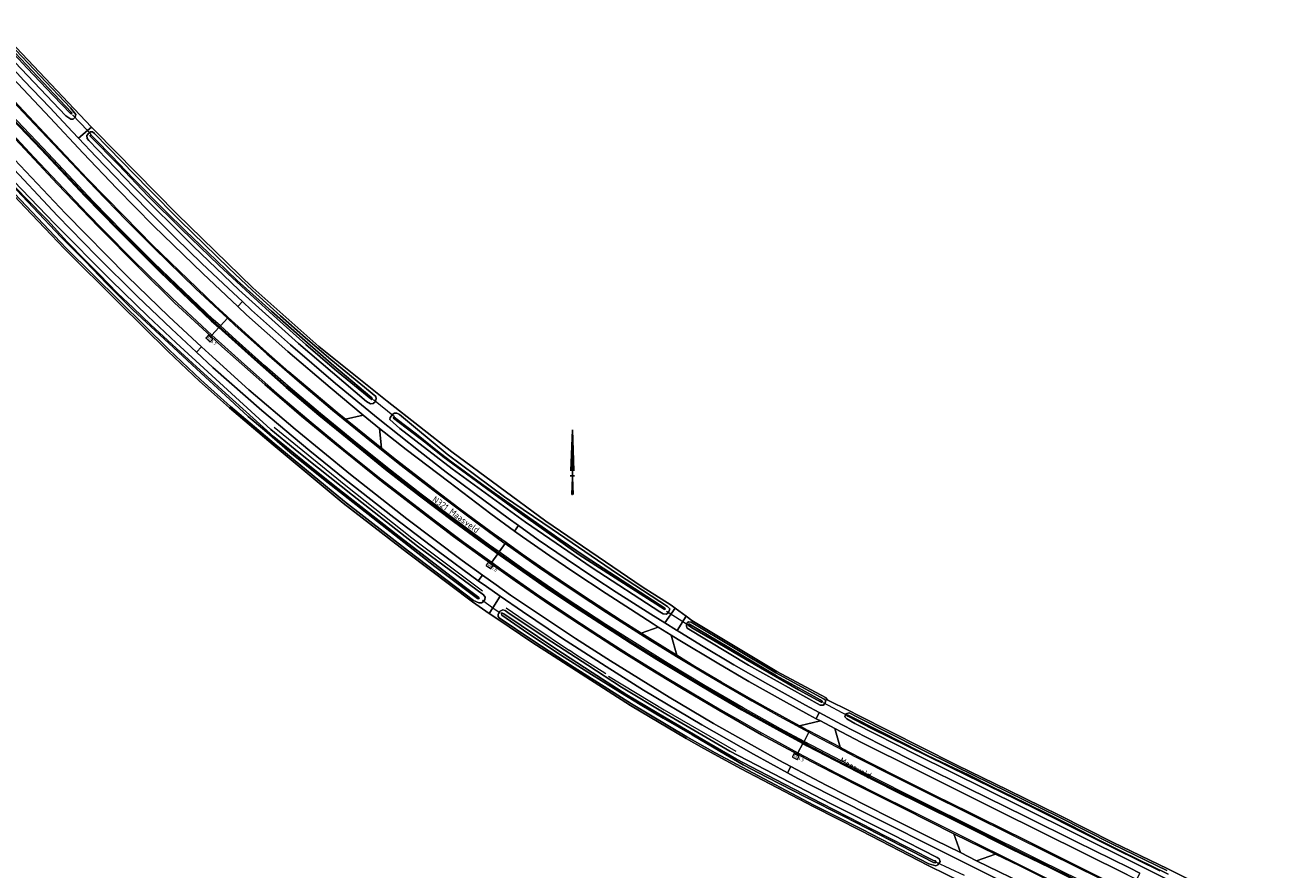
# Model space of a CAD drawing. Header units: metres. Extents: x 178952 to 185583, y 415201 to 419317.
# Tile 109 of 165: x 182994 to 183340, y 416388 to 416623. Entities that reach past the tile are written whole.
import ezdxf
from ezdxf.enums import TextEntityAlignment as Align

# ---------------------------------------------------------------- set-up
doc = ezdxf.new("R2010")
doc.units = ezdxf.units.M
for name, color, linetype, lineweight in [('B-WE-AM-AS_WEG-T18', 1, 'Continuous', 18), ('B-WE-VW-HECTOMETRERING-S', 7, 'Continuous', 25), ('B-XX-GR-HAAG-G', 253, 'GR-HAAG1', 13), ('B-XX-IE-TERREINAFSCHEIDING_KUNSTMATIG_HEKWERK_RASTER-G', 253, 'IE-TERREINAFSCHEIDING-KUNSTMATIG', 18), ('B-XX-KW-KUNSTWERK_DUIKER-G', 252, 'Continuous', 18), ('B-XX-OG-TERREIN_CULTUURSCHEIDING-GV', 253, 'Continuous', 18), ('B-XX-OG-TOPOGRAFIE-T18', 253, 'Continuous', 18), ('B-XX-OG-WATER_SLOOT-GV', 253, 'Continuous', 18), ('B-XX-OG-WEG-GV', 253, 'Continuous', 18), ('B-XX-VH-VERHARDING_ASFALT-GV', 251, 'Continuous', 18), ('B-XX-VH-VERHARDING_BETONSTRAATSTEEN-GV', 251, 'Continuous', 18), ('B-XX-VH-VERHARDING_STRAATBAKSTEEN-GV', 251, 'Continuous', 18), ('B-XX-VW-MARKERING-G', 253, 'Continuous', 18), ('X-XX-AL-ORIENTATIE_NOORDPIJL-S', 7, 'Continuous', 25)]:
    doc.layers.add(name, color=color, linetype=linetype, lineweight=lineweight)
doc.styles.add('NLCS-ISO', font='NLCS-ISO.ttf')
doc.styles.add('NLCS-ISO-M-T18', font='NLCS-ISO.ttf', dxfattribs={"height": 1.8})
doc.styles.add('NLCS-ISO-M500-T18', font='NLCS-ISO.ttf', dxfattribs={"height": 0.9})
doc.linetypes.add('GR-HAAG1', pattern='A,6,[176,NLCS.SHX,S=0.125,R=0,X=0,Y=0],-2', length=8)
doc.linetypes.add('IE-TERREINAFSCHEIDING-KUNSTMATIG', pattern='A,4,[82,NLCS.SHX,S=0.75,R=90,X=0,Y=0],4,-2', length=10)

# ---------------------------------------------------------------- blocks, each defined once
blk = doc.blocks.new('SAL-ORIENTATIE_NOORDPIJL-SO')
for p, q in [((0, 12.8), (-0.4, 1.4)), ((0, -5.2), (0, 12.8)), ((0.4, 1.4), (0, 12.8)), ((-0.4, 1.4), (0, 5.6)), ((0, 5.6), (0.4, 1.4)), ((-0.6, 0), (0.6, 0)), ((0, -0.4), (-0.2, -5.2)), ((0.2, -5.2), (0, -0.4)), ((-0.2, -5.2), (0, -5.2))]:
    blk.add_line(p, q)
for points in [[(0.4, 1.4), (0, 5.6), (0, 12.8)], [(0, -5.2), (0.2, -5.2), (0, -0.4)]]:
    blk.add_solid(points)
blk = doc.blocks.new('SVW-HECTOMETERPAAL-SO')
at = {"lineweight": 18}
blk.add_lwpolyline([(-0.71, -0.52), (0.71, -0.52, 0.414214), (0.8, -0.44), (0.8, 0.44, 0.414214), (0.71, 0.52), (-0.71, 0.52, 0.414214), (-0.8, 0.44), (-0.8, -0.44, 0.414214)], format="xyb", close=True, dxfattribs=at)
at = {"lineweight": 18, "style": 'NLCS-ISO'}
blk.add_text('hm', height=0.9, dxfattribs=at).set_placement((0, 0), align=Align.MIDDLE_CENTER)

msp = doc.modelspace()

# ---------------------------------------------------------------- linework, layer by layer
at = {"layer": 'B-XX-GR-HAAG-G', "ltscale": 0.2, "flags": 128}
for points in [[(183121.417, 416465.008), (183101.728, 416479.732), (183083.371, 416494.345), (183063.39, 416510.557)], [(183127.967, 416460.392), (183133.25, 416456.775), (183135.686, 416455.193), (183145.65, 416448.505)], [(183155.703, 416441.988), (183147.408, 416447.328), (183145.534, 416448.654)], [(183156.486, 416441.329), (183172.022, 416432.008), (183191.892, 416420.464)]]:
    msp.add_lwpolyline(points, dxfattribs=at)
at = {"layer": 'B-XX-IE-TERREINAFSCHEIDING_KUNSTMATIG_HEKWERK_RASTER-G', "ltscale": 0.2, "flags": 128}
msp.add_lwpolyline([(182824.919, 416793.871), (182834.797, 416783.433), (182858.078, 416758.503), (182879.011, 416736.256), (182895.669, 416718.962), (182903.825, 416709.859), (182924.153, 416688.307), (182946.722, 416664.471), (182958.247, 416652.438), (182990.026, 416617.941), (183012.548, 416594.156), (183013.482, 416593.17), (183036.329, 416569.999), (183057.536, 416549.43), (183075.832, 416533.105), (183094.884, 416517.937), (183112.911, 416503.756), (183139.029, 416484.511), (183165.883, 416466.277), (183173.948, 416461.135)], dxfattribs=at)
at = {"layer": 'B-XX-KW-KUNSTWERK_DUIKER-G'}
for points in [[(183012.543, 416592.057), (183011.432, 416593.215), (183007.289, 416597.531)], [(183091.067, 416518.386), (183096.892, 416513.637)], [(183121.425, 416462.502), (183124.326, 416460.435), (183126.353, 416458.99)], [(183172.63, 416459.443), (183178.634, 416455.705)], [(183216.245, 416434.068), (183222.815, 416430.556)], [(183247.482, 416389.749), (183255.472, 416385.991)]]:
    msp.add_lwpolyline(points, dxfattribs=at)
at = {"layer": 'B-XX-OG-TERREIN_CULTUURSCHEIDING-GV'}
for points in [[(182990.026, 416617.941), (183012.548, 416594.156), (183013.482, 416593.17), (183036.329, 416569.999), (183057.536, 416549.43), (183075.832, 416533.105), (183094.884, 416517.937), (183112.911, 416503.756), (183139.029, 416484.511), (183165.883, 416466.277), (183173.948, 416461.135), (183175.07, 416460.335), (183178.142, 416458.084), (183179.658, 416456.842), (183203.346, 416442.703), (183216.841, 416435.408), (183217.582, 416434.717), (183223.546, 416431.739), (183226.038, 416430.416), (183243.473, 416421.624), (183253.427, 416416.644), (183267.751, 416409.679), (183281.919, 416402.701), (183296.944, 416395.08), (183312.125, 416387.747), (183329.533, 416379.17)], [(183256.043, 416383.456), (183245.429, 416388.684), (183226.773, 416398.329), (183213.411, 416405.063), (183193.454, 416415.586), (183185.926, 416419.627), (183183.172, 416421.176), (183183.021, 416421.261), (183178.085, 416424.037), (183162.648, 416433.252), (183135.13, 416450.87), (183125.72, 416457.223), (183123.317, 416458.846), (183118.624, 416462.014), (183100.503, 416475.722), (183082.677, 416489.553), (183063.126, 416505.708), (183050.955, 416516.071), (183042.684, 416523.499), (183033.815, 416531.842), (183020.18, 416545.254), (183005.104, 416560.244), (182994.093, 416571.807), (182982.278, 416584.272)]]:
    msp.add_lwpolyline(points, dxfattribs=at)
at = {"layer": 'B-XX-OG-WATER_SLOOT-GV'}
for points in [[(182989.769, 416616.46), (182996.079, 416609.86), (183006.91, 416598.346), (183007.14, 416598.007), (183007.058, 416597.847), (183006.908, 416597.88), (183006.708, 416597.99), (183001.882, 416602.911), (182994.713, 416610.579), (182987.446, 416618.345)], [(182987.446, 416618.345), (182994.713, 416610.579), (183001.882, 416602.911), (183006.708, 416597.99), (183006.908, 416597.88), (183007.058, 416597.847), (183007.14, 416598.007), (183006.91, 416598.346), (182996.079, 416609.86), (182989.769, 416616.46)], [(182987.715, 416615.983), (183005.439, 416597.316), (183006.804, 416596.337), (183007.441, 416596.375), (183008.015, 416596.92), (183008.183, 416597.691), (183006.765, 416599.509), (182989.904, 416617.34)], [(182982.641, 416584.616), (182994.456, 416572.152), (183005.462, 416560.594), (183020.532, 416545.609), (183034.162, 416532.203), (183043.023, 416523.867), (183051.284, 416516.447), (183063.447, 416506.091), (183082.99, 416489.943), (183100.807, 416476.119), (183118.882, 416462.445), (183120.371, 416461.762), (183121.103, 416461.755), (183121.574, 416462.034), (183122.087, 416462.726), (183122.141, 416463.362), (183121.715, 416464.002), (183103.327, 416477.568), (183085.226, 416491.737), (183072.63, 416501.77), (183069.258, 416504.432), (183062.528, 416510.041), (183052.708, 416519.043), (183036.163, 416534.124), (183028.293, 416541.513), (183018.027, 416551.482), (183002.411, 416567.271), (182983.949, 416586.358)], [(182987.952, 416581.078), (182994.333, 416574.366), (183000.383, 416568.268), (183005.781, 416562.204), (183010.94, 416557.045), (183014.761, 416553.233), (183019.866, 416547.978), (183024.192, 416543.91), (183029.128, 416539.127), (183032.663, 416535.889), (183038.45, 416530.485), (183041.772, 416527.414), (183049.89, 416520.098), (183063.363, 416508.018), (183072.463, 416500.545), (183081.164, 416493.573), (183098.236, 416480.233), (183116.713, 416466.068), (183120.377, 416463.29), (183120.49, 416463.116), (183120.389, 416462.933), (183120.052, 416462.976), (183108.176, 416471.924), (183090.888, 416485.405), (183077.205, 416496.185), (183067.815, 416503.714), (183060.763, 416509.84), (183056.197, 416513.633), (183049.87, 416519.489), (183044.296, 416524.574), (183032.878, 416535.113), (183024.126, 416543.333), (183016.865, 416550.561), (183010.844, 416556.812), (183004.038, 416563.654), (182996.351, 416571.793), (182988.662, 416579.95)], [(182988.662, 416579.95), (182996.351, 416571.793), (183004.038, 416563.654), (183010.844, 416556.812), (183016.865, 416550.561), (183024.126, 416543.333), (183032.878, 416535.113), (183044.296, 416524.574), (183049.87, 416519.489), (183056.197, 416513.633), (183060.763, 416509.84), (183067.815, 416503.714), (183077.205, 416496.185), (183090.888, 416485.405), (183108.176, 416471.924), (183120.052, 416462.976), (183120.389, 416462.933), (183120.49, 416463.116), (183120.377, 416463.29), (183116.713, 416466.068), (183098.236, 416480.233), (183081.164, 416493.573), (183072.463, 416500.545), (183063.363, 416508.018), (183049.89, 416520.098), (183041.772, 416527.414), (183038.45, 416530.485), (183032.663, 416535.889), (183029.128, 416539.127), (183024.192, 416543.91), (183019.866, 416547.978), (183014.761, 416553.233), (183010.94, 416557.045), (183005.781, 416562.204), (183000.383, 416568.268), (182994.333, 416574.366), (182987.952, 416581.078)], [(183311.906, 416387.298), (183296.722, 416394.632), (183281.695, 416402.254), (183267.531, 416409.23), (183253.206, 416416.196), (183243.249, 416421.178), (183225.808, 416429.972), (183223.488, 416431.204), (183222.517, 416430.933), (183222.308, 416430.091), (183222.78, 416429.523), (183225.042, 416428.18), (183242.211, 416419.482), (183271.273, 416405.141), (183302.845, 416389.451), (183334.369, 416373.623)], [(183309.987, 416387.206), (183297.469, 416393.353), (183288.785, 416397.724), (183275.5, 416404.357), (183265.642, 416409.188), (183256.503, 416413.634), (183239.677, 416421.907), (183229.682, 416426.829), (183223.085, 416430.218), (183222.859, 416430.428), (183222.949, 416430.582), (183223.191, 416430.487), (183223.924, 416430.169), (183231.648, 416426.225), (183239.124, 416422.418), (183245.101, 416419.419), (183251.112, 416416.538), (183256.676, 416413.88), (183263.314, 416410.574), (183272.466, 416406.092), (183279.259, 416402.757), (183285.173, 416399.84), (183293.22, 416395.666), (183299.389, 416392.608), (183312.303, 416386.284)], [(183312.303, 416386.284), (183299.389, 416392.608), (183293.22, 416395.666), (183285.173, 416399.84), (183279.259, 416402.757), (183272.466, 416406.092), (183263.314, 416410.574), (183256.676, 416413.88), (183251.112, 416416.538), (183245.101, 416419.419), (183239.124, 416422.418), (183231.648, 416426.225), (183223.924, 416430.169), (183223.191, 416430.487), (183222.949, 416430.582), (183222.859, 416430.428), (183223.085, 416430.218), (183229.682, 416426.829), (183239.677, 416421.907), (183256.503, 416413.634), (183265.642, 416409.188), (183275.5, 416404.357), (183288.785, 416397.724), (183297.469, 416393.353), (183309.987, 416387.206)]]:
    msp.add_lwpolyline(points, dxfattribs=at)
for points in [[(183011.828, 416590.473), (183024.384, 416577.425), (183040.977, 416560.954), (183053.566, 416548.899), (183070.186, 416533.915), (183089.1, 416517.822), (183090.251, 416517.185), (183090.997, 416517.274), (183091.509, 416517.733), (183091.854, 416518.56), (183091.718, 416519.174), (183079.228, 416529.537), (183072.168, 416535.54), (183065.235, 416541.622), (183057.424, 416548.653), (183050.793, 416554.891), (183037.28, 416568.105), (183028.442, 416576.976), (183013.427, 416592.412), (183012.823, 416592.817), (183012.291, 416592.839), (183011.81, 416592.484), (183011.285, 416591.81), (183011.344, 416591.014)], [(183013.708, 416590.678), (183018.168, 416586.156), (183024.254, 416579.772), (183033.262, 416570.681), (183038.656, 416565.384), (183047.399, 416557.026), (183053.167, 416551.433), (183062.647, 416542.917), (183070.501, 416536.073), (183080.057, 416527.718), (183090.638, 416518.842), (183090.832, 416518.47), (183090.607, 416518.389), (183090.302, 416518.557), (183080.22, 416526.765), (183072.228, 416533.685), (183064.313, 416540.806), (183056.766, 416547.665), (183048.039, 416555.706), (183037.655, 416565.745), (183028.381, 416574.964), (183020.087, 416583.62), (183012.199, 416591.669), (183012.235, 416591.915), (183012.377, 416591.922), (183012.615, 416591.787)], [(183013.708, 416590.678), (183012.615, 416591.787), (183012.377, 416591.922), (183012.235, 416591.915), (183012.199, 416591.669), (183020.087, 416583.62), (183028.381, 416574.964), (183037.655, 416565.745), (183048.039, 416555.706), (183056.766, 416547.665), (183064.313, 416540.806), (183072.228, 416533.685), (183080.22, 416526.765), (183090.302, 416518.557), (183090.607, 416518.389), (183090.832, 416518.47), (183090.638, 416518.842), (183080.057, 416527.718), (183070.501, 416536.073), (183062.647, 416542.917), (183053.167, 416551.433), (183047.399, 416557.026), (183038.656, 416565.384), (183033.262, 416570.681), (183024.254, 416579.772), (183018.168, 416586.156)], [(183170.802, 416462.196), (183158.95, 416469.876), (183140.768, 416482.247), (183127.581, 416491.25), (183111.591, 416503.175), (183098.293, 416514.196), (183097.606, 416514.578), (183096.899, 416514.533), (183096.495, 416514.258), (183095.76, 416513.313), (183095.635, 416512.816), (183098.451, 416510.33), (183112.969, 416499.082), (183133.389, 416484.272), (183151.966, 416471.478), (183170.757, 416459.24), (183171.723, 416458.736), (183172.67, 416458.661), (183173.176, 416459.113), (183173.595, 416460.118), (183172.872, 416460.786)], [(183097.702, 416512.828), (183103.035, 416508.742), (183108.889, 416504.014), (183110.922, 416502.37), (183113.213, 416500.643), (183121.175, 416494.919), (183130.381, 416488.314), (183132.972, 416486.482), (183143.055, 416479.422), (183149.966, 416474.675), (183172.195, 416460.324), (183172.305, 416460.042), (183172.199, 416459.9), (183171.937, 416459.974), (183148.355, 416475.153), (183132.44, 416486.383), (183122.498, 416493.592), (183110.401, 416502.493), (183105.617, 416506.303), (183096.687, 416513.175), (183096.685, 416513.377), (183096.829, 416513.433)], [(183097.702, 416512.828), (183096.829, 416513.433), (183096.685, 416513.377), (183096.687, 416513.175), (183105.617, 416506.303), (183110.401, 416502.493), (183122.498, 416493.592), (183132.44, 416486.383), (183148.355, 416475.153), (183171.937, 416459.974), (183172.199, 416459.9), (183172.305, 416460.042), (183172.195, 416460.324), (183149.966, 416474.675), (183143.055, 416479.422), (183132.972, 416486.482), (183130.381, 416488.314), (183121.175, 416494.919), (183113.213, 416500.643), (183110.922, 416502.37), (183108.889, 416504.014), (183103.035, 416508.742)], [(183146.938, 416443.795), (183162.91, 416433.678), (183178.335, 416424.47), (183183.417, 416421.612), (183186.167, 416420.065), (183193.688, 416416.028), (183213.64, 416405.507), (183227, 416398.774), (183245.609, 416389.154), (183247.582, 416388.642), (183248.165, 416388.88), (183248.808, 416389.82), (183248.533, 416390.58), (183248.008, 416390.941), (183235.289, 416397.399), (183218.284, 416405.958), (183200.082, 416415.377), (183190.243, 416420.505), (183172.472, 416430.873), (183160.096, 416438.311), (183150.696, 416444.389), (183139.097, 416451.94), (183128.497, 416459.106), (183127.706, 416459.67), (183127.044, 416459.797), (183126.186, 416459.397), (183125.789, 416458.532), (183125.765, 416458.021), (183126.074, 416457.587), (183135.406, 416451.287)], [(183247.134, 416390.007), (183247.459, 416390.03), (183247.612, 416389.865), (183247.608, 416389.65), (183247.463, 416389.46), (183246.93, 416389.55), (183234.88, 416395.698), (183221.871, 416402.402), (183211.58, 416407.565), (183200.535, 416413.287), (183193.927, 416416.716), (183187.489, 416420.465), (183179.738, 416425.012), (183171.66, 416429.645), (183165.304, 416433.444), (183159.841, 416436.81), (183151.783, 416441.811), (183143.169, 416447.323), (183134.032, 416453.299), (183126.833, 416458.395), (183126.671, 416458.837), (183126.823, 416458.99), (183127.311, 416458.734), (183141.547, 416449.146), (183151.956, 416442.393), (183161.606, 416436.155), (183172.55, 416429.71), (183184.4, 416422.698), (183192.111, 416418.273), (183200.47, 416413.905), (183215.911, 416405.9), (183234.003, 416396.71)], [(183247.134, 416390.007), (183234.003, 416396.71), (183215.911, 416405.9), (183200.47, 416413.905), (183192.111, 416418.273), (183184.4, 416422.698), (183172.55, 416429.71), (183161.606, 416436.155), (183151.956, 416442.393), (183141.547, 416449.146), (183127.311, 416458.734), (183126.823, 416458.99), (183126.671, 416458.837), (183126.833, 416458.395), (183134.032, 416453.299), (183143.169, 416447.323), (183151.783, 416441.811), (183159.841, 416436.81), (183165.304, 416433.444), (183171.66, 416429.645), (183179.738, 416425.012), (183187.489, 416420.465), (183193.927, 416416.716), (183200.535, 416413.287), (183211.58, 416407.565), (183221.871, 416402.402), (183234.88, 416395.698), (183246.93, 416389.55), (183247.463, 416389.46), (183247.608, 416389.65), (183247.612, 416389.865), (183247.459, 416390.03)], [(183178.411, 416454.748), (183195.475, 416444.467), (183215.369, 416433.327), (183216.326, 416433.263), (183216.8, 416433.951), (183217.006, 416434.57), (183216.547, 416434.999), (183203.099, 416442.268), (183179.474, 416456.369), (183178.715, 416456.525), (183178.378, 416456.175), (183178.199, 416455.653), (183178.16, 416455.274)], [(183215.37, 416434.78), (183215.92, 416434.41), (183216.051, 416434.253), (183216.001, 416434.171), (183215.683, 416434.162), (183209.363, 416437.597), (183203.013, 416441.28), (183194.601, 416446.149), (183185.364, 416451.559), (183180.042, 416454.614), (183178.732, 416455.479), (183178.67, 416455.684), (183178.768, 416455.862), (183179.059, 416455.882), (183184.034, 416452.886), (183189.942, 416449.331), (183197.347, 416445.009), (183203.226, 416441.476), (183210.401, 416437.545)], [(183215.37, 416434.78), (183210.401, 416437.545), (183203.226, 416441.476), (183197.347, 416445.009), (183189.942, 416449.331), (183184.034, 416452.886), (183179.059, 416455.882), (183178.768, 416455.862), (183178.67, 416455.684), (183178.732, 416455.479), (183180.042, 416454.614), (183185.364, 416451.559), (183194.601, 416446.149), (183203.013, 416441.28), (183209.363, 416437.597), (183215.683, 416434.162), (183216.001, 416434.171), (183216.051, 416434.253), (183215.92, 416434.41)]]:
    msp.add_lwpolyline(points, close=True, dxfattribs=at)
at = {"layer": 'B-XX-OG-WEG-GV'}
for points in [[(182989.904, 416617.34), (183006.765, 416599.509), (183008.183, 416597.691), (183008.015, 416596.92), (183007.441, 416596.375), (183006.804, 416596.337), (183005.439, 416597.316), (182987.715, 416615.983)], [(182993.756, 416607.17), (183000.97, 416599.585), (183007.286, 416592.852), (183008.94, 416591.114), (183011.432, 416593.215), (183012.548, 416594.156), (182990.026, 416617.941)], [(182993.701, 416598.704), (183002.515, 416589.285), (183011.365, 416579.888), (183021.648, 416569.371), (183029.597, 416561.34), (183041.885, 416549.402), (183047.095, 416544.418), (183050.16, 416541.647), (183050.622, 416541.226), (183053.437, 416538.657), (183057.374, 416535.057), (183061.249, 416531.663), (183067.543, 416526.106), (183074.544, 416520.144), (183080.976, 416514.752), (183083.259, 416512.898), (183088.206, 416513.977), (183079.046, 416521.658), (183067.223, 416531.751), (183055.746, 416541.946), (183053.336, 416544.21), (183043.544, 416553.402), (183029.87, 416566.682), (183019.618, 416577.061), (183010.263, 416586.951), (183001.063, 416596.761), (182987.519, 416611.093)], [(182989.576, 416586.803), (183005.375, 416570.107), (183022.548, 416552.695), (183034.134, 416541.44), (183043.189, 416533.053), (183045.23, 416531.163), (183056.373, 416521.095), (183069.252, 416510.142), (183084.689, 416497.496), (183100.386, 416485.173), (183115.728, 416473.597), (183121.397, 416469.514), (183125.231, 416466.753), (183129.18, 416463.958), (183147.327, 416451.858), (183157.039, 416445.639), (183173.352, 416435.5), (183185.741, 416428.185), (183203.894, 416418.016), (183207.223, 416416.249), (183217.028, 416411.046), (183234.641, 416402.113), (183247.375, 416395.765), (183254.447, 416392.313), (183252.621, 416397.537), (183238.876, 416404.422), (183225.322, 416411.197), (183212.9, 416417.643), (183209.056, 416419.711), (183199.055, 416425.09), (183187.207, 416431.896), (183176.808, 416438.001), (183167.123, 416443.848), (183159.296, 416448.778), (183148.417, 416455.802), (183140.076, 416461.287), (183130.541, 416467.873), (183124.002, 416472.517), (183123.73, 416472.715), (183113.374, 416480.244), (183104.595, 416486.875), (183093.264, 416495.671), (183080.349, 416506.077), (183071.041, 416513.769), (183060.795, 416522.536), (183048.872, 416533.147), (183045.828, 416535.955), (183035.71, 416545.286), (183026.026, 416554.775), (183014.43, 416566.529), (183003.086, 416578.258), (182992.722, 416589.392)], [(182982.278, 416584.272), (182994.093, 416571.807), (183005.104, 416560.244), (183020.18, 416545.254), (183033.815, 416531.842), (183042.684, 416523.499), (183050.955, 416516.071), (183063.126, 416505.708), (183082.677, 416489.553), (183100.503, 416475.722), (183118.624, 416462.014), (183123.317, 416458.846), (183124.326, 416460.435), (183126.355, 416463.634), (183122.493, 416466.288), (183120.247, 416467.935), (183109.189, 416476.047), (183096.781, 416485.497), (183083.073, 416496.207), (183073.368, 416504.075), (183060.036, 416515.337), (183046.383, 416527.294), (183041.818, 416531.545), (183034.889, 416537.999), (183025.431, 416547.025), (183013.959, 416558.381), (183003.133, 416569.481), (182988.401, 416585.222)], [(182983.949, 416586.358), (183002.411, 416567.271), (183018.027, 416551.482), (183028.293, 416541.513), (183036.163, 416534.124), (183052.708, 416519.043), (183062.528, 416510.041), (183069.258, 416504.432), (183072.63, 416501.77), (183085.226, 416491.737), (183103.327, 416477.568), (183121.715, 416464.002), (183122.141, 416463.362), (183122.087, 416462.726), (183121.574, 416462.034), (183121.103, 416461.755), (183120.371, 416461.762), (183118.882, 416462.445), (183100.807, 416476.119), (183082.99, 416489.943), (183063.447, 416506.091), (183051.284, 416516.447), (183043.023, 416523.867), (183034.162, 416532.203), (183020.532, 416545.609), (183005.462, 416560.594), (182994.456, 416572.152), (182982.641, 416584.616)], [(183273.828, 416380.385), (183252.359, 416391.066), (183227.554, 416403.484), (183209.202, 416412.862), (183206.281, 416414.47), (183196.814, 416419.683), (183182.483, 416427.813), (183166.199, 416437.441), (183155.875, 416444.023), (183143.425, 416452.006), (183132.566, 416459.368), (183126.355, 416463.634), (183124.326, 416460.435), (183123.317, 416458.846), (183125.72, 416457.223), (183135.13, 416450.87), (183162.648, 416433.252), (183178.085, 416424.037), (183183.021, 416421.261), (183183.172, 416421.176), (183185.926, 416419.627), (183193.454, 416415.586), (183213.411, 416405.063), (183226.773, 416398.329), (183245.429, 416388.684), (183256.043, 416383.456)], [(183329.533, 416379.17), (183312.125, 416387.747), (183296.944, 416395.08), (183281.919, 416402.701), (183267.751, 416409.679), (183253.427, 416416.644), (183243.473, 416421.624), (183226.038, 416430.416), (183223.546, 416431.739), (183217.582, 416434.717), (183216.841, 416435.408), (183203.346, 416442.703), (183179.658, 416456.842), (183178.142, 416458.084), (183175.576, 416454.074), (183182.4, 416449.881), (183191.41, 416444.56), (183200.848, 416439.149), (183211.337, 416433.271), (183215.125, 416431.246), (183221.301, 416427.942), (183232.23, 416422.342), (183243.464, 416416.728), (183256.543, 416410.204), (183272.534, 416402.331), (183286.711, 416395.285), (183301.467, 416388), (183304.388, 416386.553)], [(183334.369, 416373.623), (183302.845, 416389.451), (183271.273, 416405.141), (183242.211, 416419.482), (183225.042, 416428.18), (183222.78, 416429.523), (183222.308, 416430.091), (183222.517, 416430.933), (183223.488, 416431.204), (183225.808, 416429.972), (183243.249, 416421.178), (183253.206, 416416.196), (183267.531, 416409.23), (183281.695, 416402.254), (183296.722, 416394.632), (183311.906, 416387.298)], [(183300.987, 416386.098), (183288.755, 416392.124), (183277.042, 416397.995), (183264.864, 416404.034), (183255.763, 416408.544), (183242.401, 416415.192), (183226.899, 416422.916), (183219.528, 416426.784), (183220.929, 416421.576), (183221.296, 416421.383), (183229.192, 416417.3), (183238.216, 416412.73), (183247.327, 416408.213), (183256.988, 416403.431), (183268.961, 416397.51), (183270.001, 416396.994), (183282.43, 416390.816), (183293.886, 416385.077)]]:
    msp.add_lwpolyline(points, dxfattribs=at)
for points in [[(183012.548, 416594.156), (183011.432, 416593.215), (183008.94, 416591.114), (183013.886, 416585.913), (183021.477, 416578.025), (183028.179, 416571.142), (183036.012, 416563.325), (183043.301, 416556.215), (183050.73, 416549.223), (183054.596, 416545.595), (183057.155, 416543.193), (183067.946, 416533.591), (183080.528, 416522.783), (183092.402, 416513.056), (183104.042, 416503.784), (183111.334, 416498.112), (183119.292, 416492.18), (183128.566, 416485.322), (183131.425, 416483.278), (183136.923, 416479.346), (183144.704, 416474.003), (183152.412, 416468.876), (183158.667, 416464.771), (183168.277, 416458.66), (183172.186, 416456.203), (183175.07, 416460.335), (183173.948, 416461.135), (183165.883, 416466.277), (183139.029, 416484.511), (183112.911, 416503.756), (183094.884, 416517.937), (183075.832, 416533.105), (183057.536, 416549.43), (183036.329, 416569.999), (183013.482, 416593.17)], [(183011.828, 416590.473), (183011.344, 416591.014), (183011.285, 416591.81), (183011.81, 416592.484), (183012.291, 416592.839), (183012.823, 416592.817), (183013.427, 416592.412), (183028.442, 416576.976), (183037.28, 416568.105), (183050.793, 416554.891), (183057.424, 416548.653), (183065.235, 416541.622), (183072.168, 416535.54), (183079.228, 416529.537), (183091.718, 416519.174), (183091.854, 416518.56), (183091.509, 416517.733), (183090.997, 416517.274), (183090.251, 416517.185), (183089.1, 416517.822), (183070.186, 416533.915), (183053.566, 416548.899), (183040.977, 416560.954), (183024.384, 416577.425)], [(183092.754, 416510.309), (183092.742, 416510.319), (183089.202, 416513.141), (183088.206, 416513.977), (183083.259, 416512.898), (183086.602, 416510.184), (183091.878, 416505.923), (183093.289, 416504.799)], [(183170.802, 416462.196), (183172.872, 416460.786), (183173.595, 416460.118), (183173.176, 416459.113), (183172.67, 416458.661), (183171.723, 416458.736), (183170.757, 416459.24), (183151.966, 416471.478), (183133.389, 416484.272), (183112.969, 416499.082), (183098.451, 416510.33), (183095.635, 416512.816), (183095.76, 416513.313), (183096.495, 416514.258), (183096.899, 416514.533), (183097.606, 416514.578), (183098.293, 416514.196), (183111.591, 416503.175), (183127.581, 416491.25), (183140.768, 416482.247), (183158.95, 416469.876)], [(183146.853, 416470.28), (183140.133, 416474.836), (183132.526, 416480.13), (183130.312, 416481.751), (183123.718, 416486.579), (183112.015, 416495.45), (183100.158, 416504.456), (183092.754, 416510.309), (183093.289, 416504.799), (183097.479, 416501.462), (183103.569, 416496.706), (183108.479, 416492.926), (183114.848, 416488.169), (183119.091, 416484.963), (183124.705, 416480.897), (183127.983, 416478.554), (183132.488, 416475.333), (183138.794, 416470.965), (183145.126, 416466.638), (183151.45, 416462.395), (183160.012, 416456.834), (183165.574, 416453.362), (183170.299, 416455.026), (183168.96, 416455.938), (183162.634, 416459.972), (183155.835, 416464.351)], [(183146.938, 416443.795), (183135.406, 416451.287), (183126.074, 416457.587), (183125.765, 416458.021), (183125.789, 416458.532), (183126.186, 416459.397), (183127.044, 416459.797), (183127.706, 416459.67), (183128.497, 416459.106), (183139.097, 416451.94), (183150.696, 416444.389), (183160.096, 416438.311), (183172.472, 416430.873), (183190.243, 416420.505), (183200.082, 416415.377), (183218.284, 416405.958), (183235.289, 416397.399), (183248.008, 416390.941), (183248.533, 416390.58), (183248.808, 416389.82), (183248.165, 416388.88), (183247.582, 416388.642), (183245.609, 416389.154), (183227, 416398.774), (183213.64, 416405.507), (183193.688, 416416.028), (183186.167, 416420.065), (183183.417, 416421.612), (183178.335, 416424.47), (183162.91, 416433.678)], [(183178.411, 416454.748), (183178.16, 416455.274), (183178.199, 416455.653), (183178.378, 416456.175), (183178.715, 416456.525), (183179.474, 416456.369), (183203.099, 416442.268), (183216.547, 416434.999), (183217.006, 416434.57), (183216.8, 416433.951), (183216.326, 416433.263), (183215.369, 416433.327), (183195.475, 416444.467)], [(183173.885, 416452.807), (183170.299, 416455.026), (183165.574, 416453.362), (183166.551, 416452.752), (183173.622, 416448.329), (183175.481, 416447.176)], [(183186.737, 416445.075), (183175.872, 416451.549), (183173.885, 416452.807), (183175.481, 416447.176), (183180.479, 416444.077), (183187.951, 416439.725), (183194.888, 416435.72), (183200.228, 416432.725), (183209.617, 416427.55), (183215.466, 416428.916), (183214.265, 416429.546), (183212.205, 416430.627), (183205.191, 416434.541), (183195.577, 416439.912)], [(183219.528, 416426.784), (183215.466, 416428.916), (183209.617, 416427.55), (183211.431, 416426.551), (183212.408, 416426.039), (183220.929, 416421.576)], [(183298.604, 416374.896), (183297.145, 416375.617), (183285.83, 416381.137), (183270.799, 416388.647), (183264.188, 416391.82), (183258.918, 416390.033), (183274.63, 416382.359), (183292.196, 416373.634), (183296.835, 416371.33), (183301.841, 416368.843), (183319.008, 416360.418), (183344.348, 416347.809), (183347.312, 416346.343), (183365.769, 416337.216), (183378.098, 416331.036), (183376.312, 416336.341), (183363.427, 416342.71), (183351.621, 416348.527), (183339.998, 416354.337), (183327.054, 416360.779), (183311.859, 416368.344)]]:
    msp.add_lwpolyline(points, close=True, dxfattribs=at)
at = {"layer": 'B-XX-VH-VERHARDING_ASFALT-GV'}
for points in [[(183008.94, 416591.114), (183007.286, 416592.852), (183000.97, 416599.585), (182993.756, 416607.17), (182986.038, 416615.471), (182985.105, 416616.457), (182983.705, 416615.134), (182987.519, 416611.093), (183001.063, 416596.761), (183010.263, 416586.951), (183019.618, 416577.061), (183029.87, 416566.682), (183043.544, 416553.402), (183053.336, 416544.21), (183054.596, 416545.595), (183050.73, 416549.223), (183043.301, 416556.215), (183036.012, 416563.325), (183028.179, 416571.142), (183021.477, 416578.025), (183013.886, 416585.913)], [(182980.785, 416612.379), (182980.526, 416612.135), (182978.436, 416610.163), (182978.144, 416609.888), (182980.221, 416607.686), (182990.639, 416596.679), (182998.768, 416588.095), (183010.971, 416575.149), (183020.125, 416565.768), (183031.886, 416554.049), (183046.132, 416540.484), (183048.231, 416538.597), (183048.463, 416538.852), (183050.4, 416540.982), (183050.622, 416541.226), (183050.16, 416541.647), (183047.095, 416544.418), (183041.885, 416549.402), (183029.597, 416561.34), (183021.648, 416569.371), (183011.365, 416579.888), (183002.515, 416589.285), (182993.701, 416598.704), (182983.864, 416609.133)], [(182978.144, 416609.888), (182977.926, 416609.682), (182975.839, 416607.713), (182975.538, 416607.429), (182981.754, 416600.916), (182992.722, 416589.392), (183003.086, 416578.258), (183014.43, 416566.529), (183026.026, 416554.775), (183035.71, 416545.286), (183045.828, 416535.955), (183046.069, 416536.219), (183048.029, 416538.375), (183048.231, 416538.597), (183046.132, 416540.484), (183031.886, 416554.049), (183020.125, 416565.768), (183010.971, 416575.149), (182998.768, 416588.095), (182990.639, 416596.679), (182980.221, 416607.686)], [(182972.647, 416604.701), (182971.202, 416603.338), (182988.401, 416585.222), (183003.133, 416569.481), (183013.959, 416558.381), (183025.431, 416547.025), (183034.889, 416537.999), (183041.818, 416531.545), (183043.189, 416533.053), (183034.134, 416541.44), (183022.548, 416552.695), (183005.375, 416570.107), (182989.576, 416586.803)], [(183057.155, 416543.193), (183054.596, 416545.595), (183053.336, 416544.21), (183055.746, 416541.946), (183067.223, 416531.751), (183079.046, 416521.658), (183088.206, 416513.977), (183089.202, 416513.141), (183092.742, 416510.319), (183092.754, 416510.309), (183100.158, 416504.456), (183112.015, 416495.45), (183123.718, 416486.579), (183130.312, 416481.751), (183131.425, 416483.278), (183128.566, 416485.322), (183119.292, 416492.18), (183111.334, 416498.112), (183104.042, 416503.784), (183092.402, 416513.056), (183080.528, 416522.783), (183067.946, 416533.591)], [(183083.259, 416512.898), (183080.976, 416514.752), (183074.544, 416520.144), (183067.543, 416526.106), (183061.249, 416531.663), (183057.374, 416535.057), (183053.437, 416538.657), (183050.622, 416541.226), (183050.4, 416540.982), (183048.463, 416538.852), (183048.231, 416538.597), (183058.136, 416529.687), (183067.002, 416521.923), (183076.037, 416514.232), (183085.406, 416506.591), (183094.636, 416499.161), (183104.086, 416491.822), (183113.487, 416484.689), (183120.463, 416479.529), (183125.851, 416475.628), (183126.079, 416475.94), (183127.765, 416478.255), (183127.983, 416478.554), (183124.705, 416480.897), (183119.091, 416484.963), (183114.848, 416488.169), (183108.479, 416492.926), (183103.569, 416496.706), (183097.479, 416501.462), (183093.289, 416504.799), (183091.878, 416505.923), (183086.602, 416510.184)], [(183048.231, 416538.597), (183048.029, 416538.375), (183046.069, 416536.219), (183045.828, 416535.955), (183048.872, 416533.147), (183060.795, 416522.536), (183071.041, 416513.769), (183080.349, 416506.077), (183093.264, 416495.671), (183104.595, 416486.875), (183113.374, 416480.244), (183123.73, 416472.715), (183123.994, 416473.078), (183125.675, 416475.385), (183125.851, 416475.628), (183120.463, 416479.529), (183113.487, 416484.689), (183104.086, 416491.822), (183094.636, 416499.161), (183085.406, 416506.591), (183076.037, 416514.232), (183067.002, 416521.923), (183058.136, 416529.687)], [(183043.189, 416533.053), (183041.818, 416531.545), (183046.383, 416527.294), (183060.036, 416515.337), (183073.368, 416504.075), (183083.073, 416496.207), (183096.781, 416485.497), (183109.189, 416476.047), (183120.247, 416467.935), (183121.397, 416469.514), (183115.728, 416473.597), (183100.386, 416485.173), (183084.689, 416497.496), (183069.252, 416510.142), (183056.373, 416521.095), (183045.23, 416531.163)], [(183172.186, 416456.203), (183168.277, 416458.66), (183158.667, 416464.771), (183152.412, 416468.876), (183144.704, 416474.003), (183136.923, 416479.346), (183131.425, 416483.278), (183130.312, 416481.751), (183132.526, 416480.13), (183140.133, 416474.836), (183146.853, 416470.28), (183155.835, 416464.351), (183162.634, 416459.972), (183168.96, 416455.938), (183170.299, 416455.026), (183173.885, 416452.807), (183175.872, 416451.549), (183186.737, 416445.075), (183195.577, 416439.912), (183205.191, 416434.541), (183212.205, 416430.627), (183214.265, 416429.546), (183215.125, 416431.246), (183211.337, 416433.271), (183200.848, 416439.149), (183191.41, 416444.56), (183182.4, 416449.881), (183175.576, 416454.074), (183175.45, 416454.151)], [(183166.551, 416452.752), (183165.574, 416453.362), (183160.012, 416456.834), (183151.45, 416462.395), (183145.126, 416466.638), (183138.794, 416470.965), (183132.488, 416475.333), (183127.983, 416478.554), (183127.765, 416478.255), (183126.079, 416475.94), (183125.851, 416475.628), (183132.792, 416470.722), (183139.987, 416465.756), (183147.155, 416460.911), (183152.627, 416457.417), (183162.654, 416450.918), (183170.109, 416446.31), (183180.301, 416440.106), (183186.047, 416436.708), (183193.075, 416432.64), (183204.205, 416426.429), (183210.735, 416422.881), (183210.909, 416423.209), (183212.269, 416425.777), (183212.408, 416426.039), (183211.431, 416426.551), (183209.617, 416427.55), (183200.228, 416432.725), (183194.888, 416435.72), (183187.951, 416439.725), (183180.479, 416444.077), (183175.481, 416447.176), (183173.622, 416448.329)], [(183125.851, 416475.628), (183125.675, 416475.385), (183123.994, 416473.078), (183123.73, 416472.715), (183124.002, 416472.517), (183130.541, 416467.873), (183140.076, 416461.287), (183148.417, 416455.802), (183159.296, 416448.778), (183167.123, 416443.848), (183176.808, 416438.001), (183187.207, 416431.896), (183199.055, 416425.09), (183209.056, 416419.711), (183209.232, 416420.042), (183210.595, 416422.615), (183210.735, 416422.881), (183204.205, 416426.429), (183193.075, 416432.64), (183186.047, 416436.708), (183180.301, 416440.106), (183170.109, 416446.31), (183162.654, 416450.918), (183152.627, 416457.417), (183147.155, 416460.911), (183139.987, 416465.756), (183132.792, 416470.722)], [(183121.397, 416469.514), (183120.247, 416467.935), (183122.493, 416466.288), (183126.355, 416463.634), (183132.566, 416459.368), (183143.425, 416452.006), (183155.875, 416444.023), (183166.199, 416437.441), (183182.483, 416427.813), (183196.814, 416419.683), (183206.281, 416414.47), (183207.223, 416416.249), (183203.894, 416418.016), (183185.741, 416428.185), (183173.352, 416435.5), (183157.039, 416445.639), (183147.327, 416451.858), (183129.18, 416463.958), (183125.231, 416466.753)], [(183256.543, 416410.204), (183243.464, 416416.728), (183232.23, 416422.342), (183221.301, 416427.942), (183215.125, 416431.246), (183214.265, 416429.546), (183215.466, 416428.916), (183219.528, 416426.784), (183226.899, 416422.916), (183242.401, 416415.192), (183255.763, 416408.544), (183264.864, 416404.034), (183277.042, 416397.995), (183288.755, 416392.124), (183300.987, 416386.098), (183303.537, 416384.838), (183304.388, 416386.553), (183301.467, 416388), (183286.711, 416395.285), (183272.534, 416402.331)], [(183210.735, 416422.881), (183210.595, 416422.615), (183209.232, 416420.042), (183209.056, 416419.711), (183212.9, 416417.643), (183225.322, 416411.197), (183238.876, 416404.422), (183252.621, 416397.537), (183264.188, 416391.82), (183270.799, 416388.647), (183285.83, 416381.137), (183297.145, 416375.617), (183298.604, 416374.896), (183298.722, 416375.134), (183300, 416377.709), (183300.133, 416377.978), (183290.25, 416382.916), (183279.508, 416388.264), (183268.626, 416393.631), (183254.956, 416400.426), (183236.252, 416409.745), (183222.424, 416416.744), (183211.861, 416422.269)], [(183207.223, 416416.249), (183206.281, 416414.47), (183209.202, 416412.862), (183227.554, 416403.484), (183252.359, 416391.066), (183273.828, 416380.385), (183291.622, 416371.669), (183295.945, 416369.535), (183296.835, 416371.33), (183292.196, 416373.634), (183274.63, 416382.359), (183258.918, 416390.033), (183254.447, 416392.313), (183247.375, 416395.765), (183234.641, 416402.113), (183217.028, 416411.046)]]:
    msp.add_lwpolyline(points, close=True, dxfattribs=at)
msp.add_lwpolyline([(183293.886, 416385.077), (183282.43, 416390.816), (183270.001, 416396.994), (183268.961, 416397.51), (183256.988, 416403.431), (183247.327, 416408.213), (183238.216, 416412.73), (183229.192, 416417.3), (183221.296, 416421.383), (183220.929, 416421.576), (183212.408, 416426.039), (183212.269, 416425.777), (183210.909, 416423.209), (183210.735, 416422.881), (183211.861, 416422.269), (183222.424, 416416.744), (183236.252, 416409.745), (183254.956, 416400.426), (183268.626, 416393.631), (183279.508, 416388.264), (183290.25, 416382.916)], dxfattribs=at)
at = {"layer": 'B-XX-VH-VERHARDING_BETONSTRAATSTEEN-GV'}
msp.add_lwpolyline([(183178.142, 416458.084), (183175.07, 416460.335), (183172.186, 416456.203), (183175.45, 416454.151), (183175.576, 416454.074)], close=True, dxfattribs=at)
at = {"layer": 'B-XX-VH-VERHARDING_STRAATBAKSTEEN-GV'}
msp.add_lwpolyline([(183252.621, 416397.537), (183254.447, 416392.313), (183258.918, 416390.033), (183264.188, 416391.82)], close=True, dxfattribs=at)
at = {"layer": 'B-XX-VW-MARKERING-G'}
for points in [[(182984.857, 416607.526), (182995.177, 416596.633), (183003.546, 416587.777), (183013.789, 416576.991), (183022.218, 416568.301), (183029.956, 416560.528), (183041.626, 416549.186), (183050.4, 416540.982), (183052.442, 416539.073), (183061.421, 416531.047), (183070.492, 416523.18), (183079.713, 416515.396), (183089.059, 416507.768), (183098.427, 416500.296), (183107.98, 416492.921), (183120.182, 416483.793), (183127.387, 416478.522), (183127.765, 416478.255), (183137.258, 416471.566), (183142.185, 416468.178), (183147.164, 416464.842), (183155.906, 416459.12), (183167.476, 416451.767), (183175.382, 416446.849), (183183.058, 416442.256), (183188.195, 416439.206), (183196.389, 416434.544), (183204.007, 416430.276), (183212.269, 416425.777), (183213.573, 416425.067), (183219.993, 416421.679), (183225.43, 416418.844), (183236.084, 416413.462), (183244.46, 416409.263), (183257.695, 416402.688), (183268.529, 416397.35), (183279.254, 416392.012), (183293.136, 416385.133)], [(183298.418, 416379.283), (183276.713, 416390.026), (183258.095, 416399.271), (183244.212, 416406.15), (183227.615, 416414.434), (183215.005, 416421.03), (183210.909, 416423.209), (183204.391, 416426.677), (183193.964, 416432.562), (183183.423, 416438.653), (183173.117, 416444.88), (183162.942, 416451.181), (183155.763, 416455.732), (183144.405, 416463.192), (183132.91, 416471.067), (183126.079, 416475.94), (183123.391, 416477.857), (183113.68, 416484.974), (183104.339, 416492.046), (183095.006, 416499.339), (183085.622, 416506.84), (183076.365, 416514.464), (183067.34, 416522.099), (183060.873, 416527.731), (183052.9, 416534.836), (183048.463, 416538.852), (183046.482, 416540.645), (183038.409, 416548.289), (183029.892, 416556.53), (183021.502, 416564.818), (183013.157, 416573.383), (182999.043, 416588.37), (182988.178, 416599.842)], [(182990.421, 416596.472), (182998.549, 416587.889), (183010.755, 416574.942), (183019.911, 416565.557), (183031.676, 416553.834), (183045.928, 416540.264), (183048.029, 416538.375), (183057.936, 416529.462), (183066.806, 416521.696), (183075.845, 416514.002), (183085.217, 416506.358), (183094.45, 416498.926), (183103.904, 416491.584), (183113.307, 416484.449), (183120.286, 416479.287), (183125.675, 416475.385), (183132.62, 416470.476), (183139.818, 416465.508), (183146.99, 416460.66), (183152.464, 416457.165), (183162.497, 416450.663), (183169.952, 416446.054), (183180.147, 416439.849), (183185.895, 416436.449), (183193.53, 416432.043), (183204.06, 416426.166), (183210.595, 416422.615), (183211.72, 416422.004), (183222.287, 416416.477), (183236.117, 416409.477), (183243.065, 416406.015), (183254.822, 416400.157), (183268.493, 416393.363), (183279.375, 416387.995), (183290.116, 416382.648)], [(182990.58, 416592.161), (182996.55, 416585.776), (183003.223, 416578.741), (183011.522, 416570.07), (183015.756, 416565.685), (183024.286, 416557.065), (183035.099, 416546.457), (183046.069, 416536.219), (183055.178, 416528.06), (183064.185, 416520.131), (183073.694, 416512.026), (183082.906, 416504.437), (183092.314, 416496.961), (183101.913, 416489.481), (183108.296, 416484.599), (183116.229, 416478.691), (183123.994, 416473.078), (183126.537, 416471.239), (183136.457, 416464.296), (183146.582, 416457.503), (183153.818, 416452.778), (183162.068, 416447.51), (183172.467, 416441.097), (183179.747, 416436.751), (183187.782, 416431.993), (183192.997, 416429.008), (183198.25, 416426.088), (183209.232, 416420.042), (183209.325, 416419.991), (183219.988, 416414.406), (183230.702, 416408.943), (183241.392, 416403.583), (183257.711, 416395.49), (183268.411, 416390.175), (183279.321, 416384.746)]]:
    msp.add_lwpolyline(points, dxfattribs=at)

# ---------------------------------------------------------------- block references
at = {"layer": 'B-WE-VW-HECTOMETRERING-S'}
for p, rotation in [((183045.353, 416535.305, 10.543), 317.6241138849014), ((183123.357, 416472.165, 10.603), 324.2665697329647), ((183208.585, 416418.985, 10.607), 333.8701559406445)]:
    msp.add_blockref('SVW-HECTOMETERPAAL-SO', p, dxfattribs=dict(at, rotation=rotation))
at = {"layer": 'X-XX-AL-ORIENTATIE_NOORDPIJL-S'}
msp.add_blockref('SAL-ORIENTATIE_NOORDPIJL-SO', (183146.447, 416497.115), dxfattribs=at)

# ---------------------------------------------------------------- texts
at = {"layer": 'B-WE-AM-AS_WEG-T18', "style": 'NLCS-ISO-M500-T18'}
for s, rotation, p in [('6.7', 317.62411, (183046.577, 416534.199)), ('6.8', 324.26657, (183124.7, 416471.209)), ('6.9', 333.87016, (183210.069, 416418.266))]:
    msp.add_text(s, height=0.9, rotation=rotation, dxfattribs=at).set_placement(p, align=Align.MIDDLE)
at = {"layer": 'B-XX-OG-TOPOGRAFIE-T18', "style": 'NLCS-ISO-M-T18'}
for s, rotation, p in [('N321 Maasveld', 323.85563, (183114.049, 416486.348)), ('Maasveld', 331.6, (183225.233, 416415.827))]:
    msp.add_text(s, height=1.8, rotation=rotation, dxfattribs=at).set_placement(p, align=Align.MIDDLE_CENTER)

doc.saveas('drawing.dxf')
